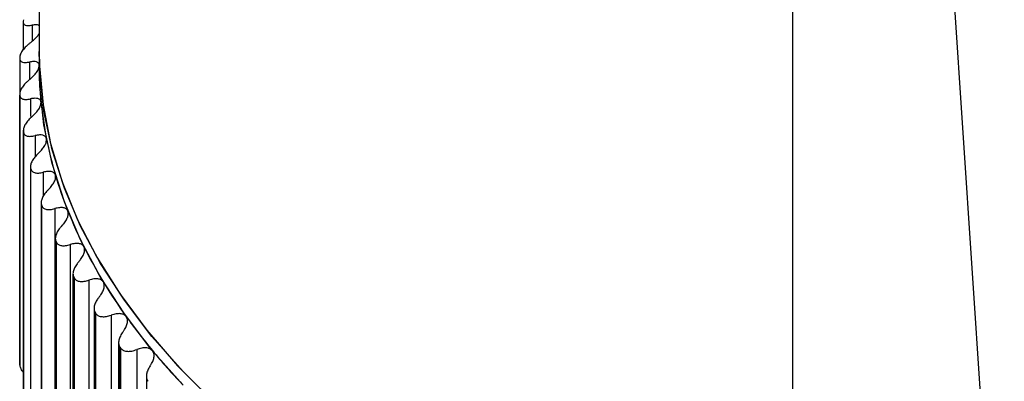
# Paper-space layout '_Trimétrica' of a CAD drawing. Header units: millimetres. Extents: x -40 to 44, y -25.9 to 60.2.
# Tile 3 of 10: x -36 to -11.3, y -8.3 to 0.8. Entities that reach past the tile are written whole.
import ezdxf

# ---------------------------------------------------------------- set-up
doc = ezdxf.new("R2010")
doc.units = ezdxf.units.MM

psp = doc.layouts.new('_Trimétrica')

# ---------------------------------------------------------------- linework, layer by layer
at = {"color": 7, "linetype": 'Continuous', "lineweight": 25}
for p, q in [((-35.5, 29.628), (-35.5, -0.343)), ((-16.568, -16.171), (-16.568, 20.331)), ((-12.739, 4.548), (-11.256, -17.857)), ((-35.904, 0.746), (-35.904, 0.041)), ((-35.898, 0.796), (-35.903, 0.763)), ((-35.68, 0.659), (-35.68, 0.253)), ((-35.989, -0.134), (-35.99, -0.168)), ((-35.99, -0.173), (-35.99, -6.947)), ((-35.745, -0.266), (-35.745, -0.7)), ((-35.989, -1.059), (-35.989, -7.832)), ((-35.989, -1.066), (-35.987, -1.1)), ((-35.989, -1.066), (-35.989, -7.838)), ((-35.987, -7.872), (-35.987, -1.1)), ((-35.72, -1.191), (-35.72, -1.636)), ((-35.899, -1.975), (-35.899, -8.752)), ((-35.898, -1.997), (-35.893, -2.031)), ((-35.898, -1.997), (-35.898, -8.769)), ((-35.893, -8.802), (-35.893, -2.031)), ((-35.605, -2.114), (-35.605, -2.647)), ((-35.72, -2.888), (-35.72, -9.668)), ((-35.716, -2.924), (-35.708, -2.958)), ((-35.716, -2.924), (-35.716, -9.696)), ((-35.708, -9.729), (-35.708, -2.958)), ((-35.399, -3.034), (-35.399, -3.64)), ((-35.452, -3.794), (-35.452, -10.578)), ((-35.444, -3.846), (-35.433, -3.879)), ((-35.444, -3.846), (-35.444, -10.617)), ((-35.433, -10.65), (-35.433, -3.879)), ((-35.104, -3.947), (-35.104, -10.978)), ((-35.096, -4.693), (-35.096, -11.481)), ((-35.083, -4.759), (-35.068, -4.791)), ((-35.083, -4.759), (-35.083, -11.53)), ((-35.068, -11.563), (-35.068, -4.791)), ((-34.721, -4.851), (-34.721, -11.882)), ((-34.652, -5.581), (-34.652, -12.372)), ((-34.633, -5.661), (-34.615, -5.694)), ((-34.633, -5.661), (-34.633, -12.433)), ((-34.615, -12.465), (-34.615, -5.694)), ((-34.25, -5.744), (-34.25, -12.775)), ((-34.122, -6.454), (-34.122, -13.255)), ((-34.095, -6.551), (-34.074, -6.583)), ((-34.095, -6.551), (-34.095, -13.323)), ((-34.074, -13.355), (-34.074, -6.583)), ((-33.692, -6.623), (-33.692, -13.655)), ((-33.507, -7.311), (-33.507, -14.123)), ((-33.472, -7.426), (-33.448, -7.457)), ((-33.472, -7.426), (-33.472, -14.198)), ((-33.448, -14.229), (-33.448, -7.457)), ((-33.049, -7.487), (-33.049, -14.519)), ((-35.989, -7.838), (-35.987, -7.872)), ((-32.808, -8.152), (-32.808, -14.973))]:
    psp.add_line(p, q, dxfattribs=at)
at = {"color": 7, "linetype": 'Continuous', "lineweight": 25, "flags": 128}
for points in [[(-35.5, 0), (-35.493, -0.371), (-35.404, -1.343), (-35.215, -2.312), (-34.926, -3.274), (-34.538, -4.227), (-34.053, -5.168), (-33.47, -6.094), (-32.793, -7.003), (-32.023, -7.892), (-31.162, -8.758), (-30.213, -9.6), (-29.178, -10.414), (-28.061, -11.2), (-26.864, -11.953), (-25.59, -12.672), (-24.245, -13.356), (-22.83, -14.001), (-21.351, -14.607), (-19.811, -15.172), (-18.215, -15.694), (-16.568, -16.171)], [(-31.006, -8.904), (-31.882, -8.041), (-32.669, -7.155), (-33.362, -6.249), (-33.961, -5.325), (-34.464, -4.386), (-34.868, -3.434), (-35.174, -2.473), (-35.38, -1.504), (-35.485, -0.532), (-35.5, 0)], [(-31.882, -8.384), (-32.669, -7.498), (-33.362, -6.592), (-33.961, -5.668), (-34.464, -4.729), (-34.868, -3.777), (-35.174, -2.815), (-35.38, -1.847), (-35.485, -0.874), (-35.5, -0.343)]]:
    psp.add_lwpolyline(points, dxfattribs=at)
at = {"color": 7, "linetype": 'Continuous', "lineweight": 25}
for centre, radius, start, end in [((-26.052, -0.342), 9.448, 180.1074, 185.6875), ((-25.851, -0.321), 9.65, 185.6949, 191.197), ((-25.457, -0.242), 10.052, 191.2034, 196.5578), ((-24.877, -0.068), 10.658, 196.5628, 201.7123), ((-24.12, 0.234), 11.472, 201.7158, 206.6184), ((-23.2, 0.695), 12.501, 206.6204, 211.2501), ((-22.133, 1.343), 13.75, 211.2509, 215.5959), ((-20.938, 2.199), 15.22, 215.5957, 219.6561), ((-19.633, 3.28), 16.914, 219.6551, 223.4397)]:
    psp.add_arc(centre, radius, start, end, dxfattribs=at)
for points, knots in [([(-35.903, 0.763), (-35.903, 0.755), (-35.905, 0.74), (-35.902, 0.719), (-35.893, 0.698), (-35.877, 0.678), (-35.842, 0.657), (-35.78, 0.645), (-35.714, 0.654), (-35.68, 0.659)], [0, 0, 0, 0, 0.082855, 0.165929, 0.250147, 0.374252, 0.499638, 0.745109, 1, 1, 1, 1]), ([(-35.5, 0.644), (-35.504, 0.648), (-35.522, 0.664), (-35.583, 0.672), (-35.646, 0.663), (-35.68, 0.659)], [0, 0, 0, 0, 0.132755, 0.539461, 1, 1, 1, 1]), ([(-35.723, 0.217), (-35.686, 0.247), (-35.617, 0.303), (-35.54, 0.386), (-35.512, 0.433), (-35.5, 0.453)], [0, 0, 0, 0, 0.395718, 0.745302, 1, 1, 1, 1]), ([(-35.723, 0.217), (-35.741, 0.202), (-35.778, 0.173), (-35.827, 0.127), (-35.871, 0.082), (-35.91, 0.036), (-35.943, -0.01), (-35.967, -0.055), (-35.984, -0.097), (-35.987, -0.122), (-35.989, -0.134)], [0, 0, 0, 0, 0.129351, 0.254419, 0.377149, 0.499597, 0.624418, 0.748826, 0.875523, 1, 1, 1, 1]), ([(-35.99, -0.168), (-35.99, -0.176), (-35.99, -0.191), (-35.984, -0.212), (-35.973, -0.232), (-35.954, -0.252), (-35.915, -0.272), (-35.849, -0.283), (-35.78, -0.271), (-35.745, -0.266)], [0, 0, 0, 0, 0.082855, 0.165929, 0.250147, 0.374252, 0.499638, 0.745109, 1, 1, 1, 1]), ([(-35.5, -0.36), (-35.501, -0.349), (-35.503, -0.327), (-35.516, -0.301), (-35.538, -0.279), (-35.577, -0.26), (-35.643, -0.249), (-35.71, -0.26), (-35.745, -0.266)], [0, 0, 0, 0, 0.120692, 0.24373, 0.369847, 0.499724, 0.734335, 1, 1, 1, 1]), ([(-35.744, -0.709), (-35.726, -0.693), (-35.69, -0.662), (-35.642, -0.615), (-35.602, -0.571), (-35.555, -0.51), (-35.51, -0.435), (-35.503, -0.384), (-35.5, -0.36)], [0, 0, 0, 0, 0.136965, 0.265943, 0.387155, 0.500872, 0.756569, 1, 1, 1, 1]), ([(-35.744, -0.709), (-35.762, -0.724), (-35.798, -0.754), (-35.845, -0.801), (-35.887, -0.848), (-35.923, -0.894), (-35.953, -0.941), (-35.974, -0.986), (-35.988, -1.029), (-35.988, -1.054), (-35.989, -1.066)], [0, 0, 0, 0, 0.129351, 0.254419, 0.377149, 0.499597, 0.624417, 0.748826, 0.875523, 1, 1, 1, 1]), ([(-35.987, -1.1), (-35.986, -1.108), (-35.984, -1.123), (-35.977, -1.143), (-35.963, -1.164), (-35.941, -1.182), (-35.898, -1.201), (-35.827, -1.211), (-35.756, -1.198), (-35.72, -1.191)], [0, 0, 0, 0, 0.082855, 0.165929, 0.250147, 0.374252, 0.499638, 0.745109, 1, 1, 1, 1]), ([(-35.453, -1.278), (-35.455, -1.268), (-35.459, -1.246), (-35.476, -1.22), (-35.501, -1.199), (-35.544, -1.181), (-35.614, -1.172), (-35.683, -1.184), (-35.72, -1.191)], [0, 0, 0, 0, 0.120692, 0.24373, 0.369847, 0.499724, 0.734335, 1, 1, 1, 1]), ([(-35.676, -1.633), (-35.658, -1.617), (-35.623, -1.585), (-35.578, -1.537), (-35.54, -1.492), (-35.497, -1.43), (-35.457, -1.354), (-35.455, -1.303), (-35.453, -1.278)], [0, 0, 0, 0, 0.136965, 0.265943, 0.387156, 0.500872, 0.756569, 1, 1, 1, 1]), ([(-35.676, -1.633), (-35.693, -1.649), (-35.728, -1.68), (-35.773, -1.728), (-35.812, -1.776), (-35.846, -1.824), (-35.872, -1.871), (-35.89, -1.917), (-35.9, -1.96), (-35.898, -1.985), (-35.898, -1.997)], [0, 0, 0, 0, 0.129351, 0.254419, 0.377149, 0.499597, 0.624417, 0.748826, 0.875523, 1, 1, 1, 1]), ([(-35.893, -2.031), (-35.891, -2.038), (-35.888, -2.054), (-35.878, -2.074), (-35.861, -2.094), (-35.837, -2.112), (-35.79, -2.13), (-35.715, -2.137), (-35.642, -2.122), (-35.605, -2.114)], [0, 0, 0, 0, 0.082855, 0.165929, 0.250147, 0.374252, 0.499638, 0.745109, 1, 1, 1, 1]), ([(-35.317, -2.195), (-35.32, -2.184), (-35.327, -2.162), (-35.347, -2.137), (-35.375, -2.117), (-35.421, -2.1), (-35.495, -2.093), (-35.567, -2.107), (-35.605, -2.114)], [0, 0, 0, 0, 0.120692, 0.24373, 0.369847, 0.499724, 0.734335, 1, 1, 1, 1]), ([(-35.517, -2.555), (-35.5, -2.538), (-35.467, -2.506), (-35.424, -2.457), (-35.388, -2.41), (-35.349, -2.347), (-35.314, -2.27), (-35.316, -2.219), (-35.317, -2.195)], [0, 0, 0, 0, 0.136965, 0.265943, 0.387156, 0.500873, 0.75657, 1, 1, 1, 1]), ([(-35.517, -2.555), (-35.534, -2.571), (-35.567, -2.603), (-35.61, -2.652), (-35.647, -2.701), (-35.677, -2.75), (-35.701, -2.798), (-35.715, -2.844), (-35.722, -2.887), (-35.718, -2.912), (-35.716, -2.924)], [0, 0, 0, 0, 0.129351, 0.254419, 0.377149, 0.499596, 0.624417, 0.748826, 0.875523, 1, 1, 1, 1]), ([(-35.708, -2.958), (-35.705, -2.965), (-35.701, -2.98), (-35.688, -3), (-35.669, -3.02), (-35.642, -3.037), (-35.591, -3.054), (-35.512, -3.059), (-35.437, -3.042), (-35.399, -3.034)], [0, 0, 0, 0, 0.082855, 0.165929, 0.250146, 0.374251, 0.499638, 0.745109, 1, 1, 1, 1]), ([(-35.092, -3.106), (-35.096, -3.096), (-35.105, -3.074), (-35.128, -3.049), (-35.159, -3.03), (-35.209, -3.014), (-35.287, -3.009), (-35.36, -3.025), (-35.399, -3.034)], [0, 0, 0, 0, 0.1206916, 0.2437298, 0.3698471, 0.4997242, 0.7343355, 1, 1, 1, 1]), ([(-35.269, -3.472), (-35.253, -3.454), (-35.22, -3.421), (-35.18, -3.371), (-35.147, -3.323), (-35.111, -3.259), (-35.082, -3.181), (-35.089, -3.131), (-35.092, -3.106)], [0, 0, 0, 0, 0.136966, 0.265944, 0.387157, 0.500873, 0.75657, 1, 1, 1, 1]), ([(-35.269, -3.472), (-35.285, -3.488), (-35.317, -3.521), (-35.357, -3.571), (-35.392, -3.621), (-35.419, -3.67), (-35.439, -3.719), (-35.45, -3.765), (-35.454, -3.809), (-35.447, -3.833), (-35.444, -3.846)], [0, 0, 0, 0, 0.129351, 0.254419, 0.377149, 0.499596, 0.624417, 0.748825, 0.875523, 1, 1, 1, 1]), ([(-35.433, -3.879), (-35.43, -3.886), (-35.423, -3.901), (-35.409, -3.921), (-35.387, -3.94), (-35.357, -3.956), (-35.303, -3.972), (-35.22, -3.975), (-35.143, -3.956), (-35.104, -3.947)], [0, 0, 0, 0, 0.082854, 0.165929, 0.250146, 0.374251, 0.499638, 0.745109, 1, 1, 1, 1]), ([(-34.778, -4.011), (-34.783, -4), (-34.794, -3.979), (-34.82, -3.955), (-34.855, -3.936), (-34.908, -3.922), (-34.99, -3.919), (-35.065, -3.937), (-35.104, -3.947)], [0, 0, 0, 0, 0.120692, 0.24373, 0.369847, 0.499724, 0.734335, 1, 1, 1, 1]), ([(-34.932, -4.38), (-34.916, -4.363), (-34.885, -4.329), (-34.848, -4.277), (-34.817, -4.229), (-34.785, -4.164), (-34.761, -4.086), (-34.773, -4.035), (-34.778, -4.011)], [0, 0, 0, 0, 0.136966, 0.265944, 0.387157, 0.500874, 0.75657, 1, 1, 1, 1]), ([(-34.932, -4.38), (-34.947, -4.397), (-34.977, -4.431), (-35.015, -4.482), (-35.047, -4.533), (-35.071, -4.583), (-35.088, -4.632), (-35.096, -4.678), (-35.096, -4.722), (-35.087, -4.747), (-35.083, -4.759)], [0, 0, 0, 0, 0.129351, 0.254419, 0.377148, 0.499596, 0.624416, 0.748825, 0.875523, 1, 1, 1, 1]), ([(-35.068, -4.791), (-35.064, -4.799), (-35.056, -4.814), (-35.04, -4.833), (-35.016, -4.851), (-34.983, -4.867), (-34.925, -4.881), (-34.839, -4.882), (-34.761, -4.861), (-34.721, -4.851)], [0, 0, 0, 0, 0.082854, 0.165929, 0.250146, 0.374251, 0.499638, 0.745109, 1, 1, 1, 1]), ([(-34.376, -4.906), (-34.383, -4.896), (-34.395, -4.875), (-34.425, -4.851), (-34.462, -4.834), (-34.519, -4.821), (-34.604, -4.82), (-34.68, -4.84), (-34.721, -4.851)], [0, 0, 0, 0, 0.120692, 0.24373, 0.369847, 0.499724, 0.734335, 1, 1, 1, 1]), ([(-34.506, -5.279), (-34.491, -5.261), (-34.462, -5.227), (-34.427, -5.174), (-34.399, -5.125), (-34.371, -5.06), (-34.353, -4.98), (-34.369, -4.931), (-34.376, -4.906)], [0, 0, 0, 0, 0.136966, 0.265944, 0.387157, 0.500874, 0.75657, 1, 1, 1, 1]), ([(-34.506, -5.279), (-34.521, -5.297), (-34.549, -5.331), (-34.585, -5.383), (-34.613, -5.435), (-34.635, -5.485), (-34.648, -5.535), (-34.653, -5.581), (-34.649, -5.625), (-34.638, -5.649), (-34.633, -5.661)], [0, 0, 0, 0, 0.1293505, 0.2544186, 0.3771483, 0.4995957, 0.6244164, 0.7488253, 0.8755228, 1, 1, 1, 1]), ([(-34.615, -5.694), (-34.61, -5.701), (-34.601, -5.716), (-34.582, -5.734), (-34.556, -5.752), (-34.52, -5.767), (-34.459, -5.779), (-34.37, -5.778), (-34.29, -5.755), (-34.25, -5.744)], [0, 0, 0, 0, 0.082854, 0.165929, 0.250146, 0.374251, 0.499638, 0.745109, 1, 1, 1, 1]), ([(-33.888, -5.79), (-33.895, -5.78), (-33.91, -5.759), (-33.942, -5.737), (-33.982, -5.72), (-34.042, -5.708), (-34.131, -5.71), (-34.208, -5.732), (-34.25, -5.744)], [0, 0, 0, 0, 0.120692, 0.24373, 0.369847, 0.499724, 0.734335, 1, 1, 1, 1]), ([(-33.993, -6.166), (-33.979, -6.148), (-33.952, -6.112), (-33.919, -6.059), (-33.895, -6.009), (-33.871, -5.943), (-33.858, -5.864), (-33.878, -5.814), (-33.888, -5.79)], [0, 0, 0, 0, 0.136966, 0.265944, 0.387158, 0.500875, 0.75657, 1, 1, 1, 1]), ([(-33.993, -6.166), (-34.007, -6.184), (-34.034, -6.219), (-34.067, -6.272), (-34.093, -6.324), (-34.111, -6.375), (-34.121, -6.425), (-34.122, -6.472), (-34.115, -6.515), (-34.102, -6.539), (-34.095, -6.551)], [0, 0, 0, 0, 0.1293506, 0.2544188, 0.3771486, 0.499596, 0.6244167, 0.7488255, 0.8755229, 1, 1, 1, 1]), ([(-34.074, -6.583), (-34.069, -6.59), (-34.058, -6.605), (-34.037, -6.622), (-34.009, -6.64), (-33.971, -6.654), (-33.907, -6.664), (-33.814, -6.661), (-33.733, -6.636), (-33.692, -6.623)], [0, 0, 0, 0, 0.0828543, 0.1659284, 0.2501459, 0.3742512, 0.4996376, 0.7451092, 1, 1, 1, 1]), ([(-33.314, -6.66), (-33.322, -6.65), (-33.339, -6.63), (-33.374, -6.608), (-33.417, -6.592), (-33.48, -6.583), (-33.571, -6.586), (-33.65, -6.61), (-33.692, -6.623)], [0, 0, 0, 0, 0.120692, 0.24373, 0.369847, 0.499724, 0.734336, 1, 1, 1, 1]), ([(-33.395, -7.039), (-33.382, -7.02), (-33.356, -6.984), (-33.326, -6.93), (-33.304, -6.879), (-33.284, -6.813), (-33.277, -6.733), (-33.302, -6.684), (-33.314, -6.66)], [0, 0, 0, 0, 0.136966, 0.265944, 0.387158, 0.500875, 0.756571, 1, 1, 1, 1]), ([(-33.395, -7.039), (-33.408, -7.057), (-33.433, -7.093), (-33.463, -7.146), (-33.486, -7.199), (-33.501, -7.251), (-33.508, -7.301), (-33.505, -7.348), (-33.495, -7.391), (-33.479, -7.414), (-33.472, -7.426)], [0, 0, 0, 0, 0.129351, 0.254419, 0.377149, 0.499596, 0.624417, 0.748826, 0.875523, 1, 1, 1, 1]), ([(-33.448, -7.457), (-33.442, -7.464), (-33.429, -7.478), (-33.406, -7.496), (-33.376, -7.512), (-33.335, -7.525), (-33.268, -7.534), (-33.172, -7.528), (-33.091, -7.501), (-33.049, -7.487)], [0, 0, 0, 0, 0.082854, 0.165928, 0.250146, 0.374251, 0.499638, 0.745109, 1, 1, 1, 1]), ([(-32.655, -7.514), (-32.665, -7.505), (-32.684, -7.485), (-32.722, -7.464), (-32.767, -7.449), (-32.833, -7.441), (-32.927, -7.447), (-33.007, -7.473), (-33.049, -7.487)], [0, 0, 0, 0, 0.120692, 0.24373, 0.369847, 0.499724, 0.734336, 1, 1, 1, 1]), ([(-32.712, -7.895), (-32.699, -7.876), (-32.675, -7.839), (-32.649, -7.784), (-32.63, -7.733), (-32.614, -7.666), (-32.612, -7.586), (-32.641, -7.538), (-32.655, -7.514)], [0, 0, 0, 0, 0.136966, 0.265944, 0.387158, 0.500875, 0.756571, 1, 1, 1, 1]), ([(-35.899, -8.05), (-35.902, -8.048), (-35.932, -8.014), (-35.97, -7.949), (-35.981, -7.898), (-35.987, -7.872)], [0, 0, 0, 0, 0.043087, 0.519799, 1, 1, 1, 1]), ([(-32.712, -7.895), (-32.724, -7.913), (-32.748, -7.949), (-32.775, -8.004), (-32.794, -8.057), (-32.806, -8.109), (-32.81, -8.159), (-32.804, -8.206), (-32.79, -8.249), (-32.772, -8.272), (-32.763, -8.283)], [0, 0, 0, 0, 0.129351, 0.254419, 0.377149, 0.499597, 0.624417, 0.748826, 0.875523, 1, 1, 1, 1])]:
    psp.add_open_spline(points, degree=3, knots=knots, dxfattribs=at)

doc.saveas('drawing.dxf')
